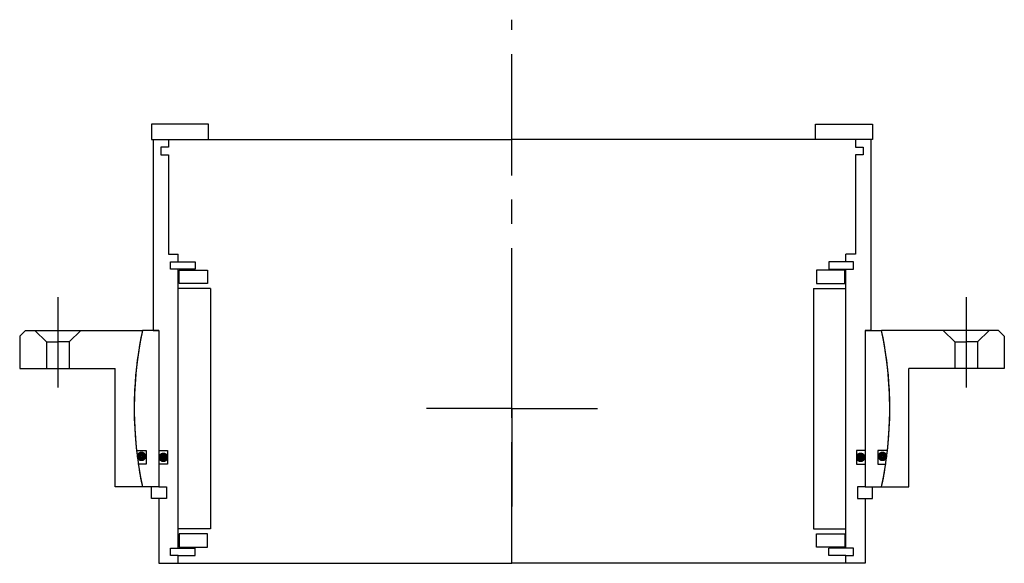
# Model space of a CAD drawing. Header units: millimetres. Extents: x -129 to 129, y -40 to 102.
import ezdxf

# ---------------------------------------------------------------- set-up
doc = ezdxf.new("R2010")
doc.units = ezdxf.units.MM
doc.linetypes.add('CENTER', pattern=[50.8, 31.75, -6.35, 6.35, -6.35])
doc.layers.add('Center', color=1, linetype='CENTER')

# ---------------------------------------------------------------- blocks, each defined once
blk = doc.blocks.new('in-sf158')
for p, q in [((-79.5, 74.5), (-94.5, 74.5)), ((-94.5, 74.5), (-94.5, 70.5)), ((-79.5, 70.5), (-79.5, 74.5)), ((79.5, 74.5), (94.5, 74.5)), ((79.5, 70.5), (79.5, 74.5)), ((94.5, 74.5), (94.5, 70.5)), ((-94.5, 70.5), (-79.5, 70.5)), ((-94, 70.5), (-94, 20.5)), ((-94, 70.5), (-90, 70.5)), ((-90, 70.5), (0, 70.5)), ((-90, 70.5), (-90, 68.5)), ((90, 70.5), (0, 70.5)), ((94.5, 70.5), (79.5, 70.5)), ((94, 70.5), (90, 70.5)), ((90, 70.5), (90, 68.5)), ((94, 70.5), (94, 20.5)), ((-92, 68.5), (-92, 66.5)), ((-90, 68.5), (-92, 68.5)), ((90, 68.5), (92, 68.5)), ((92, 68.5), (92, 66.5)), ((-92, 66.5), (-90, 66.5)), ((-90, 66.5), (-90, 40.5)), ((90, 66.5), (90, 40.5)), ((92, 66.5), (90, 66.5)), ((-90, 40.5), (-87.5, 40.5)), ((-87.5, 38.5), (-87.5, 40.5)), ((87.5, 38.5), (87.5, 40.5)), ((90, 40.5), (87.5, 40.5)), ((-89.5, 38.5), (-87.5, 38.5)), ((-89.5, 36.5), (-89.5, 38.5)), ((-83, 36.5), (-89.5, 36.5)), ((-87.5, 38.5), (-83, 38.5)), ((-87.5, -36.5), (-87.5, 36.5)), ((-87.25, 36.25), (-79.75, 36.25)), ((-87.25, 32.75), (-87.25, 36.25)), ((-83, 38.5), (-83, 36.5)), ((-79.75, 36.25), (-79.75, 32.75)), ((79.75, 36.25), (79.75, 32.75)), ((87.25, 36.25), (79.75, 36.25)), ((83, 38.5), (83, 36.5)), ((87.5, 38.5), (83, 38.5)), ((83, 36.5), (89.5, 36.5)), ((87.25, 32.75), (87.25, 36.25)), ((89.5, 38.5), (87.5, 38.5)), ((87.5, -36.5), (87.5, 36.5)), ((89.5, 36.5), (89.5, 38.5)), ((-79, 31.5), (-87.5, 31.5)), ((-79.75, 32.75), (-87.25, 32.75)), ((-79, 31.5), (-79, -31.5)), ((79, 31.5), (79, -31.5)), ((79, 31.5), (87.5, 31.5)), ((79.75, 32.75), (87.25, 32.75)), ((-92.5, 20.5), (-96.85, 20.5)), ((-94, 20.5), (-92.5, 20.5)), ((-92.5, 20.5), (-92.5, -11)), ((-92.5, 20.5), (-92.5, -20.5)), ((92.5, 20.5), (92.5, -11)), ((92.5, 20.5), (92.5, -20.5)), ((94, 20.5), (92.5, 20.5)), ((92.5, 20.5), (96.85, 20.5)), ((-98.39, -11), (-95.85, -11)), ((-95.85, -11), (-95.85, -14.5)), ((-92.5, -11), (-90.3, -11)), ((-90.3, -11), (-90.3, -14.5)), ((92.5, -11), (90.3, -11)), ((90.3, -11), (90.3, -14.5)), ((95.85, -11), (95.85, -14.5)), ((98.39, -11), (95.85, -11)), ((-95.85, -14.5), (-97.93, -14.5)), ((-92.5, -14.5), (-92.5, -20.5)), ((-90.3, -14.5), (-92.5, -14.5)), ((90.3, -14.5), (92.5, -14.5)), ((92.5, -14.5), (92.5, -20.5)), ((95.85, -14.5), (97.93, -14.5)), ((-92.5, -20.5), (-96.85, -20.5)), ((-94.5, -23.5), (-94.5, -20.5)), ((-92.5, -20.5), (-90.5, -20.5)), ((-90.5, -20.5), (-90.5, -23.5)), ((92.5, -20.5), (90.5, -20.5)), ((90.5, -20.5), (90.5, -23.5)), ((92.5, -20.5), (96.85, -20.5)), ((94.5, -23.5), (94.5, -20.5)), ((-92.5, -23.5), (-94.5, -23.5)), ((-92.5, -23.5), (-92.5, -40.5)), ((-90.5, -23.5), (-92.5, -23.5)), ((90.5, -23.5), (92.5, -23.5)), ((92.5, -23.5), (92.5, -40.5)), ((92.5, -23.5), (94.5, -23.5)), ((-79, -31.5), (-87.5, -31.5)), ((-79.75, -32.75), (-87.25, -32.75)), ((-87.25, -32.75), (-87.25, -36.25)), ((-79.75, -36.25), (-79.75, -32.75)), ((79, -31.5), (87.5, -31.5)), ((79.75, -36.25), (79.75, -32.75)), ((79.75, -32.75), (87.25, -32.75)), ((87.25, -32.75), (87.25, -36.25)), ((-89.5, -36.5), (-83, -36.5)), ((-89.5, -38.5), (-89.5, -36.5)), ((-87.5, -38.5), (-89.5, -38.5)), ((-87.5, -40.5), (-87.5, -38.5)), ((-87.5, -38.5), (-83, -38.5)), ((-87.25, -36.25), (-79.75, -36.25)), ((-83, -38.5), (-83, -36.5)), ((87.25, -36.25), (79.75, -36.25)), ((83, -38.5), (83, -36.5)), ((89.5, -36.5), (83, -36.5)), ((87.5, -38.5), (83, -38.5)), ((87.5, -40.5), (87.5, -38.5)), ((87.5, -38.5), (89.5, -38.5)), ((89.5, -38.5), (89.5, -36.5)), ((-92.5, -40.5), (-87.5, -40.5)), ((-87.5, -40.5), (0, -40.5)), ((87.5, -40.5), (0, -40.5)), ((92.5, -40.5), (87.5, -40.5))]:
    blk.add_line(p, q)
at = {"const_width": 1.2}
for points in [[(-96.44, -12.5, -1), (-97.74, -12.5, -1)], [(-90.7, -12.75, -1), (-92, -12.75, -1)], [(90.7, -12.75, 1), (92, -12.75, 1)], [(96.44, -12.5, 1), (97.74, -12.5, 1)]]:
    blk.add_lwpolyline(points, format="xyb", close=True, dxfattribs=at)
for start, end in [(168.0493, 186.3794), (353.6206, 11.9507), (188.4221, 191.9507), (348.0493, 351.5779)]:
    blk.add_arc((0, 0), 99, start, end)
at = {"layer": 'Center'}
blk.add_line((0, -40.5), (0, 101.87), dxfattribs=at)
blk = doc.blocks.new('4SF140-159 yderhus')
for p, q in [((-127.5, 20.5), (-129, 19)), ((-129, 19), (-129, 10.5)), ((-127.5, 20.5), (-96.85, 20.5)), ((-125, 20.5), (-122, 17.5)), ((-113, 20.5), (-116, 17.5)), ((127.5, 20.5), (96.85, 20.5)), ((113, 20.5), (116, 17.5)), ((125, 20.5), (122, 17.5)), ((127.5, 20.5), (129, 19)), ((129, 19), (129, 10.5)), ((-122, 17.5), (-122, 10.5)), ((-122, 17.5), (-119, 17.5)), ((-116, 17.5), (-119, 17.5)), ((-116, 17.5), (-116, 10.5)), ((116, 17.5), (116, 10.5)), ((116, 17.5), (119, 17.5)), ((122, 17.5), (119, 17.5)), ((122, 17.5), (122, 10.5)), ((-129, 10.5), (-104, 10.5)), ((-104, -20.5), (-104, 10.5)), ((104, -20.5), (104, 10.5)), ((129, 10.5), (104, 10.5)), ((-96.85, -20.5), (-104, -20.5)), ((96.85, -20.5), (104, -20.5))]:
    blk.add_line(p, q)
for start, end in [(168.0493, 191.9507), (348.0493, 11.9507)]:
    blk.add_arc((0, 0), 99, start, end)
at = {"layer": 'Center'}
for p, q in [((-119, 29.24), (-119, 5.5)), ((119, 29.24), (119, 5.5)), ((0, 0), (0, 25.63)), ((0, 0), (-22.37, 0)), ((0, 0), (22.37, 0)), ((0, 0), (0, -25.63))]:
    blk.add_line(p, q, dxfattribs=at)

msp = doc.modelspace()

# ---------------------------------------------------------------- block references
for name in ['in-sf158', '4SF140-159 yderhus']:
    msp.add_blockref(name, (0, 0))

doc.saveas('drawing.dxf')
